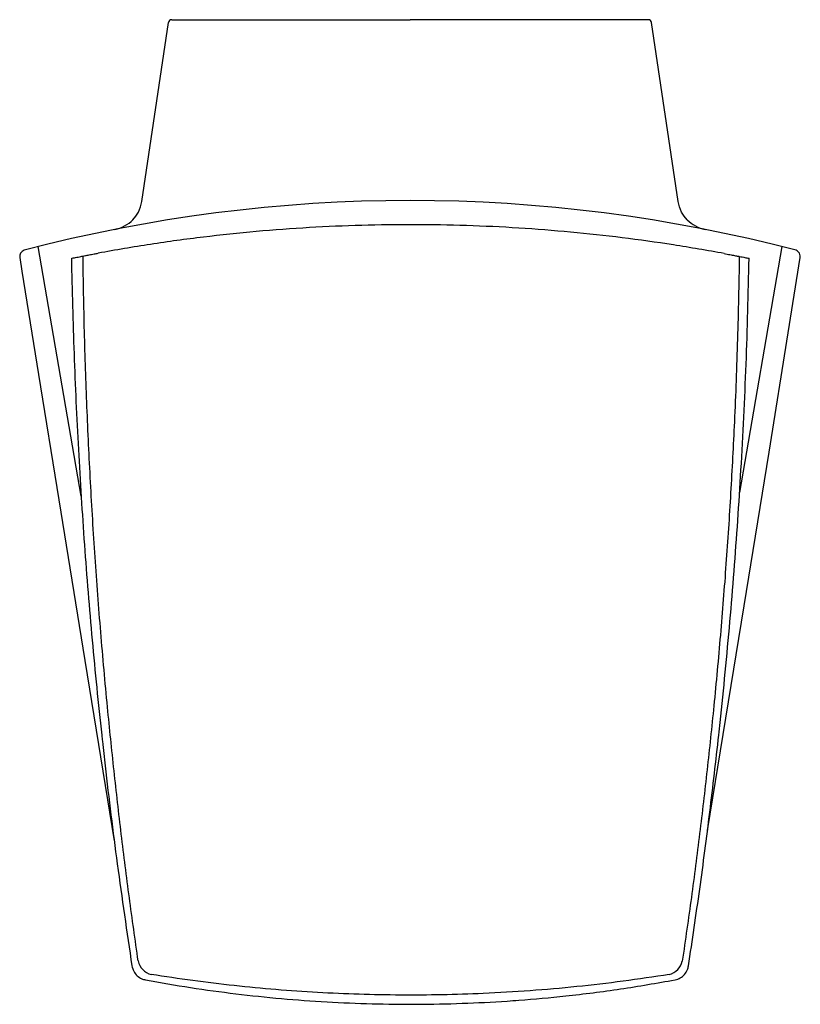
# Model space of a CAD drawing. Header units: millimetres. Extents: x 317.889 to 318.355, y 500.14 to 500.728.
import ezdxf

# ---------------------------------------------------------------- set-up
doc = ezdxf.new("R2010")
doc.units = ezdxf.units.MM
doc.layers.add('INDUSA', color=3, linetype='Continuous')
doc.layers.add('SANINDUSA', color=3, linetype='Continuous')

msp = doc.modelspace()

# ---------------------------------------------------------------- linework, layer by layer
at = {"layer": 'INDUSA', "linetype": 'Continuous'}
for p, q in [((317.96219, 500.61916), (317.97799, 500.72582)), ((317.97997, 500.72753), (317.982, 500.72753)), ((317.982, 500.72753), (318.12214, 500.72753)), ((318.26228, 500.72753), (318.12214, 500.72753)), ((318.26432, 500.72753), (318.26228, 500.72753)), ((318.2821, 500.61916), (318.26629, 500.72582))]:
    msp.add_line(p, q, dxfattribs=at)
at = {"layer": 'INDUSA'}
for p, q in [((317.92588, 500.44319), (317.9003, 500.59215)), ((318.34398, 500.59215), (318.31879, 500.4455))]:
    msp.add_line(p, q, dxfattribs=at)
at = {"layer": 'INDUSA', "linetype": 'Continuous', "flags": 128}
for points in [[(317.95678, 500.60819), (317.95857, 500.61032), (317.96008, 500.61274), (317.96139, 500.61581), (317.96219, 500.61916)], [(318.2875, 500.60819), (318.28571, 500.61032), (318.2842, 500.61274), (318.28289, 500.61581), (318.2821, 500.61916)], [(318.35213, 500.59005), (318.35212, 500.59006), (318.35212, 500.59006), (318.35211, 500.59006), (318.35211, 500.59006), (318.3521, 500.59006), (318.3521, 500.59006), (318.3521, 500.59006)], [(318.35499, 500.58558), (318.35502, 500.58662), (318.35482, 500.58752), (318.35446, 500.58827), (318.35402, 500.58887), (318.35355, 500.58932), (318.3531, 500.58964), (318.35247, 500.58996)], [(317.8893, 500.58558), (317.89059, 500.57745), (317.90045, 500.51591), (317.91252, 500.4411), (317.92808, 500.3453), (317.94564, 500.23761)], [(318.29964, 500.24373), (318.3215, 500.37787), (318.33634, 500.46944), (318.34782, 500.54069), (318.35498, 500.58558)]]:
    msp.add_lwpolyline(points, dxfattribs=at)
at = {"layer": 'INDUSA', "linetype": 'Continuous'}
for centre, radius, start, end in [((317.97997, 500.72553), 0.002, 90, 171.57334), ((318.26432, 500.72553), 0.002, 8.42666, 90), ((317.9424, 500.62209), 0.02, 280.46289, 315.96761), ((318.30188, 500.62209), 0.02, 224.03239, 259.53711)]:
    msp.add_arc(centre, radius, start, end, dxfattribs=at)
at = {"layer": 'INDUSA'}
for centre, radius, start, end in [((318.12214, 499.71171), 0.90795, 75.30441, 104.69415), ((317.89307, 500.58632), 0.00385, 108.89429, 191.17342)]:
    msp.add_arc(centre, radius, start, end, dxfattribs=at)
at = {"layer": 'SANINDUSA'}
for centre, start, end in [((317.97016, 500.1681), 191.70846, 256.43652), ((318.27436, 500.1681), 283.5658, 348.13437)]:
    msp.add_arc(centre, 0.01047, start, end, dxfattribs=at)
for points, knots in [([(318.30962, 500.58801), (318.29951, 500.58979), (318.27929, 500.59336), (318.2487, 500.59757), (318.21797, 500.60093), (318.18699, 500.60335), (318.15586, 500.60485), (318.1246, 500.60539), (318.09333, 500.60499), (318.06192, 500.60363), (318.0304, 500.60129), (317.9988, 500.59795), (317.96731, 500.5937), (317.94647, 500.59005), (317.93605, 500.58823)], [0, 0, 0, 0, 0.082086, 0.164172, 0.24659, 0.329008, 0.41215, 0.495335, 0.578519, 0.661661, 0.746223, 0.83083, 0.915438, 1, 1, 1, 1]), ([(317.92006, 500.58515), (317.92082, 500.5853), (317.92226, 500.58559), (317.92487, 500.5861), (317.92658, 500.58643), (317.927, 500.58652)], [0, 0, 0, 0, 0.45119, 0.866026, 1, 1, 1, 1]), ([(317.92006, 500.58515), (317.92052, 500.56615), (317.92142, 500.52814), (317.92407, 500.47117), (317.92767, 500.41426), (317.93232, 500.35741), (317.93621, 500.31836), (317.93895, 500.29336), (317.94183, 500.26772), (317.94733, 500.22299), (317.9532, 500.18327), (317.9562, 500.163)], [0, 0, 0, 0, 0.13447, 0.268972, 0.403485, 0.537987, 0.672457, 0.681151, 0.715929, 0.855044, 1, 1, 1, 1]), ([(317.927, 500.58652), (317.9274, 500.58659), (317.9282, 500.58675), (317.93063, 500.58721), (317.93336, 500.58773), (317.93526, 500.58808), (317.93605, 500.58823)], [0, 0, 0, 0, 0.268387, 0.5366436, 0.8080923, 1, 1, 1, 1]), ([(317.95991, 500.16597), (317.95813, 500.17856), (317.95457, 500.20372), (317.9498, 500.24155), (317.94545, 500.27943), (317.94133, 500.31962), (317.93752, 500.36209), (317.93414, 500.40686), (317.93139, 500.4517), (317.92927, 500.4966), (317.92773, 500.54155), (317.92724, 500.57153), (317.927, 500.58652)], [0, 0, 0, 0, 0.090295, 0.180591, 0.270937, 0.361284, 0.46764, 0.574002, 0.680359, 0.786904, 0.893455, 1, 1, 1, 1]), ([(318.31861, 500.5863), (318.3183, 500.56985), (318.31768, 500.53694), (318.31586, 500.4899), (318.31354, 500.44518), (318.31076, 500.40279), (318.30741, 500.36043), (318.30362, 500.31949), (318.29947, 500.28), (318.29499, 500.24193), (318.29009, 500.2039), (318.28643, 500.1786), (318.28461, 500.16595)], [0, 0, 0, 0, 0.1169882, 0.2340049, 0.3346432, 0.4352815, 0.535992, 0.6367025, 0.7275006, 0.8182987, 0.9091493, 1, 1, 1, 1]), ([(318.2883, 500.163), (318.29058, 500.17827), (318.29514, 500.2088), (318.30112, 500.25472), (318.30499, 500.28789), (318.308, 500.31576), (318.31131, 500.34834), (318.3157, 500.39855), (318.31985, 500.45979), (318.32294, 500.52199), (318.32397, 500.56409), (318.32448, 500.58514)], [0, 0, 0, 0, 0.109213, 0.218431, 0.327644, 0.345468, 0.416768, 0.559398, 0.702029, 0.851014, 1, 1, 1, 1]), ([(318.30962, 500.58801), (318.31075, 500.5878), (318.31301, 500.58738), (318.3159, 500.58683), (318.31777, 500.58646), (318.31838, 500.58635), (318.31861, 500.5863)], [0, 0, 0, 0, 0.279488, 0.559001, 0.837445, 1, 1, 1, 1]), ([(318.31861, 500.5863), (318.31922, 500.58618), (318.3205, 500.58593), (318.32202, 500.58563), (318.32322, 500.58539), (318.32407, 500.58522), (318.32434, 500.58517), (318.32448, 500.58514)], [0, 0, 0, 0, 0.187559, 0.392869, 0.598707, 0.79912, 1, 1, 1, 1]), ([(317.9562, 500.163), (317.95647, 500.16191), (317.95703, 500.15972), (317.95919, 500.15703), (317.96137, 500.15561), (317.96312, 500.15495), (317.96384, 500.15479), (317.96424, 500.1547)], [0, 0, 0, 0, 0.272976, 0.545969, 0.818781, 0.900357, 1, 1, 1, 1]), ([(318.28026, 500.1547), (318.28134, 500.15501), (318.28351, 500.15564), (318.28613, 500.15787), (318.28749, 500.16011), (318.28809, 500.16187), (318.28823, 500.1626), (318.2883, 500.163)], [0, 0, 0, 0, 0.2730754, 0.5461729, 0.8190471, 0.9005944, 1, 1, 1, 1]), ([(318.27681, 500.15792), (318.26764, 500.15652), (318.24929, 500.15371), (318.22158, 500.15052), (318.19374, 500.14807), (318.16691, 500.14649), (318.14115, 500.14567), (318.11645, 500.14551), (318.09173, 500.14597), (318.06693, 500.14705), (318.04211, 500.14877), (318.01724, 500.15114), (317.99242, 500.15411), (317.97594, 500.15665), (317.9677, 500.15792)], [0, 0, 0, 0, 0.089768, 0.179537, 0.269645, 0.359753, 0.439196, 0.51864, 0.598311, 0.677982, 0.758365, 0.838749, 0.919375, 1, 1, 1, 1]), ([(317.96424, 500.1547), (317.9732, 500.15312), (317.99113, 500.14996), (318.0182, 500.14629), (318.04536, 500.14342), (318.07245, 500.14144), (318.09945, 500.14031), (318.12634, 500.14002), (318.15321, 500.14056), (318.17345, 500.1416), (318.19406, 500.14306), (318.21666, 500.14514), (318.24777, 500.14903), (318.26943, 500.15281), (318.28026, 500.1547)], [0, 0, 0, 0, 0.085902, 0.171847, 0.257792, 0.343694, 0.428254, 0.512855, 0.597456, 0.682016, 0.704107, 0.792479, 0.89624, 1, 1, 1, 1])]:
    msp.add_open_spline(points, degree=3, knots=knots, dxfattribs=at)

doc.saveas('drawing.dxf')
